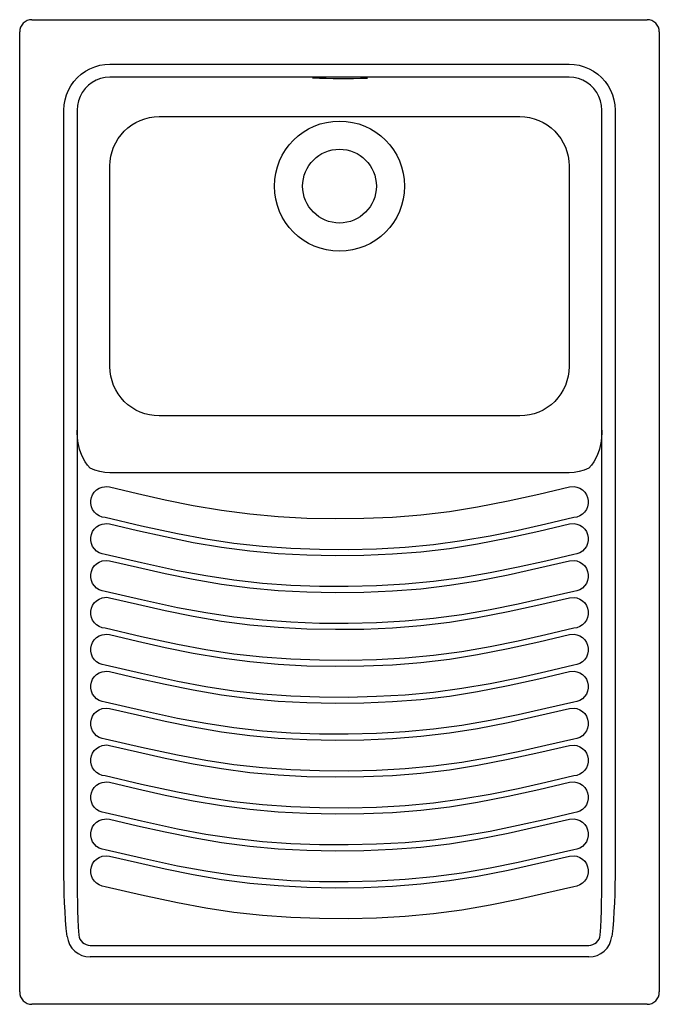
# Model space of a CAD drawing. Extents: x -0.195 to 0.195, y -0.6 to 0.
import ezdxf

# ---------------------------------------------------------------- set-up
doc = ezdxf.new("R2010")
doc.units = 0
doc.header["$MEASUREMENT"] = 0
doc.layers.add('BLOCKS', color=3, linetype='CONTINUOUS')

msp = doc.modelspace()

# ---------------------------------------------------------------- linework, layer by layer
at = {"layer": 'BLOCKS', "linetype": 'Continuous'}
for p, q in [((-0.1875, 0), (0.1875, 0)), ((-0.195, -0.5925), (-0.195, -0.0075)), ((0.195, -0.0075), (0.195, -0.5925)), ((-0.14, -0.0271), (0.14, -0.0271)), ((0.14, -0.0351), (-0.14, -0.0351)), ((-0.168, -0.52201), (-0.168, -0.05511)), ((-0.16, -0.05511), (-0.16, -0.52201)), ((0.16, -0.52201), (0.16, -0.05511)), ((0.168, -0.05511), (0.168, -0.52201)), ((0.14, -0.27611), (-0.14, -0.27611)), ((-0.152, -0.56407), (0.152, -0.56407)), ((0.152, -0.57115), (-0.152, -0.57115)), ((0.1875, -0.6), (-0.1875, -0.6))]:
    msp.add_line(p, q, dxfattribs=at)
at = {"layer": 'BLOCKS', "linetype": 'Continuous', "flags": 128}
for points in [[(-0.168, -0.05511), (-0.16782, -0.05197), (-0.1673, -0.04887), (-0.16643, -0.04586), (-0.16523, -0.04296), (-0.16371, -0.04021), (-0.16189, -0.03765), (-0.1598, -0.0353), (-0.15746, -0.03321), (-0.1549, -0.03139), (-0.15215, -0.02988), (-0.14925, -0.02867), (-0.14623, -0.0278), (-0.14314, -0.02728), (-0.14, -0.0271)], [(0.14, -0.0271), (0.14314, -0.02728), (0.14623, -0.0278), (0.14925, -0.02867), (0.15215, -0.02988), (0.1549, -0.03139), (0.15746, -0.03321), (0.1598, -0.0353), (0.16189, -0.03765), (0.16371, -0.04021), (0.16523, -0.04296), (0.16643, -0.04586), (0.1673, -0.04887), (0.16782, -0.05197), (0.168, -0.05511)], [(-0.14, -0.0351), (-0.14285, -0.03531), (-0.14563, -0.03591), (-0.14831, -0.03691), (-0.15081, -0.03828), (-0.1531, -0.03999), (-0.15511, -0.04201), (-0.15683, -0.04429), (-0.15819, -0.0468), (-0.15919, -0.04947), (-0.1598, -0.05226), (-0.16, -0.05511)], [(0.16, -0.05511), (0.1598, -0.05226), (0.15919, -0.04947), (0.15819, -0.0468), (0.15683, -0.04429), (0.15511, -0.04201), (0.1531, -0.03999), (0.15081, -0.03828), (0.14831, -0.03691), (0.14563, -0.03591), (0.14285, -0.03531), (0.14, -0.0351)], [(-0.152, -0.27338), (-0.1537, -0.2715), (-0.15516, -0.26941), (-0.15709, -0.26562), (-0.15848, -0.26161), (-0.15951, -0.25677), (-0.15997, -0.25186), (-0.16, -0.25016), (-0.16, -0.25013)], [(0.16, -0.25013), (0.16, -0.25016), (0.15997, -0.25186), (0.15951, -0.25677), (0.15848, -0.26161), (0.15709, -0.26562), (0.15516, -0.26941), (0.1537, -0.2715), (0.152, -0.27338)], [(-0.14, -0.27611), (-0.14309, -0.27593), (-0.14615, -0.27542), (-0.14913, -0.27456), (-0.152, -0.27338)], [(0.152, -0.27338), (0.14913, -0.27456), (0.14615, -0.27542), (0.14309, -0.27593), (0.14, -0.27611)], [(-0.14279, -0.3034), (-0.14468, -0.30306), (-0.14646, -0.30237), (-0.14807, -0.30134), (-0.14944, -0.30003), (-0.15051, -0.29848), (-0.15126, -0.29676), (-0.15165, -0.29492), (-0.15165, -0.29305), (-0.15128, -0.29121), (-0.15055, -0.28947), (-0.14949, -0.28792), (-0.14813, -0.28659), (-0.14653, -0.28556), (-0.14475, -0.28485)], [(-0.14475, -0.28485), (-0.1418, -0.28451), (-0.14015, -0.28474)], [(-0.14015, -0.28474), (-0.12321, -0.28872), (-0.10623, -0.29253), (-0.08917, -0.296), (-0.07201, -0.29895), (-0.05473, -0.30121), (-0.03736, -0.30276), (-0.01995, -0.30368), (-0.00253, -0.30401), (0.0149, -0.30383), (0.03231, -0.30309), (0.04968, -0.30173), (0.06699, -0.29967), (0.0842, -0.29692), (0.10293, -0.29324), (0.12157, -0.2891), (0.14015, -0.28474)], [(0.14015, -0.28474), (0.14312, -0.28454), (0.14475, -0.28485)], [(0.14475, -0.28485), (0.14653, -0.28556), (0.14813, -0.28659), (0.14949, -0.28792), (0.15055, -0.28947), (0.15128, -0.29121), (0.15165, -0.29305), (0.15165, -0.29492), (0.15126, -0.29676), (0.15051, -0.29848), (0.14944, -0.30003), (0.14807, -0.30134), (0.14646, -0.30237), (0.14468, -0.30306), (0.14279, -0.3034)], [(0.14279, -0.3034), (0.12586, -0.30738), (0.10888, -0.31119), (0.09182, -0.31466), (0.07466, -0.31764), (0.05739, -0.31995), (0.04003, -0.32157), (0.02263, -0.32255), (0.0052, -0.32296), (-0.01223, -0.32286), (-0.02964, -0.32223), (-0.04703, -0.321), (-0.06436, -0.31911), (-0.08159, -0.31651), (-0.09871, -0.31331), (-0.12079, -0.30854), (-0.14279, -0.3034)], [(-0.14279, -0.32589), (-0.14468, -0.32555), (-0.14646, -0.32486), (-0.14807, -0.32384), (-0.14944, -0.32252), (-0.15051, -0.32098), (-0.15126, -0.31925), (-0.15165, -0.31741), (-0.15165, -0.31554), (-0.15128, -0.3137), (-0.15055, -0.31197), (-0.14949, -0.31041), (-0.14813, -0.30909), (-0.14653, -0.30805), (-0.14475, -0.30734)], [(-0.14475, -0.30734), (-0.1418, -0.307), (-0.14015, -0.30724)], [(-0.14015, -0.30724), (-0.12321, -0.31122), (-0.10623, -0.31502), (-0.08917, -0.31849), (-0.07201, -0.32144), (-0.05473, -0.3237), (-0.03736, -0.32526), (-0.01995, -0.32617), (-0.00253, -0.32651), (0.0149, -0.32632), (0.03231, -0.32559), (0.04968, -0.32423), (0.06699, -0.32216), (0.0842, -0.31941), (0.10293, -0.31573), (0.12157, -0.3116), (0.14015, -0.30724)], [(0.14015, -0.30724), (0.14312, -0.30703), (0.14475, -0.30734)], [(0.14475, -0.30734), (0.14653, -0.30805), (0.14813, -0.30909), (0.14949, -0.31041), (0.15055, -0.31197), (0.15128, -0.3137), (0.15165, -0.31554), (0.15165, -0.31741), (0.15126, -0.31925), (0.15051, -0.32098), (0.14944, -0.32252), (0.14807, -0.32384), (0.14646, -0.32486), (0.14468, -0.32555), (0.14279, -0.32589)], [(-0.14279, -0.34838), (-0.14468, -0.34804), (-0.14646, -0.34735), (-0.14807, -0.34633), (-0.14944, -0.34502), (-0.15051, -0.34347), (-0.15126, -0.34174), (-0.15165, -0.33991), (-0.15165, -0.33803), (-0.15128, -0.33619), (-0.15055, -0.33446), (-0.14949, -0.3329), (-0.14813, -0.33158), (-0.14653, -0.33054), (-0.14475, -0.32984)], [(-0.14475, -0.32984), (-0.1418, -0.32949), (-0.14015, -0.32973)], [(0.14279, -0.32589), (0.12586, -0.32987), (0.10888, -0.33368), (0.09182, -0.33716), (0.07466, -0.34013), (0.05739, -0.34244), (0.04003, -0.34406), (0.02263, -0.34504), (0.0052, -0.34546), (-0.01223, -0.34536), (-0.02964, -0.34472), (-0.04703, -0.34349), (-0.06436, -0.3416), (-0.08159, -0.339), (-0.09871, -0.33581), (-0.12079, -0.33103), (-0.14279, -0.32589)], [(-0.14015, -0.32973), (-0.12321, -0.33371), (-0.10623, -0.33752), (-0.08917, -0.34098), (-0.07201, -0.34393), (-0.05473, -0.34619), (-0.03736, -0.34775), (-0.01995, -0.34866), (-0.00253, -0.349), (0.0149, -0.34882), (0.03231, -0.34808), (0.04968, -0.34672), (0.06699, -0.34466), (0.0842, -0.3419), (0.10293, -0.33822), (0.12157, -0.33409), (0.14015, -0.32973)], [(0.14015, -0.32973), (0.14312, -0.32952), (0.14475, -0.32984)], [(0.14475, -0.32984), (0.14653, -0.33054), (0.14813, -0.33158), (0.14949, -0.3329), (0.15055, -0.33446), (0.15128, -0.33619), (0.15165, -0.33803), (0.15165, -0.33991), (0.15126, -0.34174), (0.15051, -0.34347), (0.14944, -0.34502), (0.14807, -0.34633), (0.14646, -0.34735), (0.14468, -0.34804), (0.14279, -0.34838)], [(-0.14279, -0.37087), (-0.14468, -0.37054), (-0.14646, -0.36984), (-0.14807, -0.36882), (-0.14944, -0.36751), (-0.15051, -0.36596), (-0.15126, -0.36423), (-0.15165, -0.3624), (-0.15165, -0.36052), (-0.15128, -0.35868), (-0.15055, -0.35695), (-0.14949, -0.35539), (-0.14813, -0.35407), (-0.14653, -0.35304), (-0.14475, -0.35233)], [(-0.14475, -0.35233), (-0.1418, -0.35199), (-0.14015, -0.35222)], [(0.14279, -0.34838), (0.12586, -0.35236), (0.10888, -0.35617), (0.09182, -0.35965), (0.07466, -0.36262), (0.05739, -0.36493), (0.04003, -0.36655), (0.02263, -0.36754), (0.0052, -0.36795), (-0.01223, -0.36785), (-0.02964, -0.36721), (-0.04703, -0.36598), (-0.06436, -0.36409), (-0.08159, -0.3615), (-0.09871, -0.3583), (-0.12079, -0.35352), (-0.14279, -0.34838)], [(-0.14015, -0.35222), (-0.12321, -0.3562), (-0.10623, -0.36001), (-0.08917, -0.36348), (-0.07201, -0.36643), (-0.05473, -0.36869), (-0.03736, -0.37024), (-0.01995, -0.37115), (-0.00253, -0.37149), (0.0149, -0.37131), (0.03231, -0.37057), (0.04968, -0.36921), (0.06699, -0.36715), (0.0842, -0.36439), (0.10293, -0.36072), (0.12157, -0.35658), (0.14015, -0.35222)], [(0.14015, -0.35222), (0.14312, -0.35202), (0.14475, -0.35233)], [(0.14475, -0.35233), (0.14653, -0.35304), (0.14813, -0.35407), (0.14949, -0.35539), (0.15055, -0.35695), (0.15128, -0.35868), (0.15165, -0.36052), (0.15165, -0.3624), (0.15126, -0.36423), (0.15051, -0.36596), (0.14944, -0.36751), (0.14807, -0.36882), (0.14646, -0.36984), (0.14468, -0.37054), (0.14279, -0.37087)], [(0.14279, -0.37087), (0.12586, -0.37485), (0.10888, -0.37867), (0.09182, -0.38214), (0.07466, -0.38512), (0.05739, -0.38743), (0.04003, -0.38905), (0.02263, -0.39003), (0.0052, -0.39044), (-0.01223, -0.39034), (-0.02964, -0.38971), (-0.04703, -0.38847), (-0.06436, -0.38658), (-0.08159, -0.38399), (-0.09871, -0.38079), (-0.12079, -0.37602), (-0.14279, -0.37087)], [(-0.14279, -0.39337), (-0.14468, -0.39303), (-0.14646, -0.39234), (-0.14807, -0.39131), (-0.14944, -0.39), (-0.15051, -0.38845), (-0.15126, -0.38673), (-0.15165, -0.38489), (-0.15165, -0.38302), (-0.15128, -0.38118), (-0.15055, -0.37944), (-0.14949, -0.37789), (-0.14813, -0.37656), (-0.14653, -0.37553), (-0.14475, -0.37482)], [(-0.14475, -0.37482), (-0.1418, -0.37448), (-0.14015, -0.37471)], [(-0.14015, -0.37471), (-0.12321, -0.37869), (-0.10623, -0.3825), (-0.08917, -0.38597), (-0.07201, -0.38892), (-0.05473, -0.39118), (-0.03736, -0.39274), (-0.01995, -0.39365), (-0.00253, -0.39398), (0.0149, -0.3938), (0.03231, -0.39306), (0.04968, -0.3917), (0.06699, -0.38964), (0.0842, -0.38689), (0.10293, -0.38321), (0.12157, -0.37908), (0.14015, -0.37471)], [(0.14015, -0.37471), (0.14312, -0.37451), (0.14475, -0.37482)], [(0.14475, -0.37482), (0.14653, -0.37553), (0.14813, -0.37656), (0.14949, -0.37789), (0.15055, -0.37944), (0.15128, -0.38118), (0.15165, -0.38302), (0.15165, -0.38489), (0.15126, -0.38673), (0.15051, -0.38845), (0.14944, -0.39), (0.14807, -0.39131), (0.14646, -0.39234), (0.14468, -0.39303), (0.14279, -0.39337)], [(0.14279, -0.39337), (0.12586, -0.39735), (0.10888, -0.40116), (0.09182, -0.40464), (0.07466, -0.40761), (0.05739, -0.40992), (0.04003, -0.41154), (0.02263, -0.41252), (0.0052, -0.41294), (-0.01223, -0.41283), (-0.02964, -0.4122), (-0.04703, -0.41097), (-0.06436, -0.40908), (-0.08159, -0.40648), (-0.09871, -0.40328), (-0.12079, -0.39851), (-0.14279, -0.39337)], [(-0.14279, -0.41586), (-0.14468, -0.41552), (-0.14646, -0.41483), (-0.14807, -0.41381), (-0.14944, -0.4125), (-0.15051, -0.41095), (-0.15126, -0.40922), (-0.15165, -0.40738), (-0.15165, -0.40551), (-0.15128, -0.40367), (-0.15055, -0.40194), (-0.14949, -0.40038), (-0.14813, -0.39906), (-0.14653, -0.39802), (-0.14475, -0.39731)], [(-0.14475, -0.39731), (-0.1418, -0.39697), (-0.14015, -0.39721)], [(-0.14015, -0.39721), (-0.12321, -0.40119), (-0.10623, -0.405), (-0.08917, -0.40846), (-0.07201, -0.41141), (-0.05473, -0.41367), (-0.03736, -0.41523), (-0.01995, -0.41614), (-0.00253, -0.41648), (0.0149, -0.41629), (0.03231, -0.41556), (0.04968, -0.4142), (0.06699, -0.41214), (0.0842, -0.40938), (0.10293, -0.4057), (0.12157, -0.40157), (0.14015, -0.39721)], [(0.14015, -0.39721), (0.14312, -0.397), (0.14475, -0.39731)], [(0.14475, -0.39731), (0.14653, -0.39802), (0.14813, -0.39906), (0.14949, -0.40038), (0.15055, -0.40194), (0.15128, -0.40367), (0.15165, -0.40551), (0.15165, -0.40738), (0.15126, -0.40922), (0.15051, -0.41095), (0.14944, -0.4125), (0.14807, -0.41381), (0.14646, -0.41483), (0.14468, -0.41552), (0.14279, -0.41586)], [(-0.14279, -0.43835), (-0.14468, -0.43802), (-0.14646, -0.43732), (-0.14807, -0.4363), (-0.14944, -0.43499), (-0.15051, -0.43344), (-0.15126, -0.43171), (-0.15165, -0.42988), (-0.15165, -0.428), (-0.15128, -0.42616), (-0.15055, -0.42443), (-0.14949, -0.42287), (-0.14813, -0.42155), (-0.14653, -0.42052), (-0.14475, -0.41981)], [(-0.14475, -0.41981), (-0.1418, -0.41946), (-0.14015, -0.4197)], [(0.14279, -0.41586), (0.12586, -0.41984), (0.10888, -0.42365), (0.09182, -0.42713), (0.07466, -0.4301), (0.05739, -0.43241), (0.04003, -0.43403), (0.02263, -0.43502), (0.0052, -0.43543), (-0.01223, -0.43533), (-0.02964, -0.43469), (-0.04703, -0.43346), (-0.06436, -0.43157), (-0.08159, -0.42897), (-0.09871, -0.42578), (-0.12079, -0.421), (-0.14279, -0.41586)], [(-0.14015, -0.4197), (-0.12321, -0.42368), (-0.10623, -0.42749), (-0.08917, -0.43096), (-0.07201, -0.4339), (-0.05473, -0.43616), (-0.03736, -0.43772), (-0.01995, -0.43863), (-0.00253, -0.43897), (0.0149, -0.43879), (0.03231, -0.43805), (0.04968, -0.43669), (0.06699, -0.43463), (0.0842, -0.43187), (0.10293, -0.42819), (0.12157, -0.42406), (0.14015, -0.4197)], [(0.14015, -0.4197), (0.14312, -0.41949), (0.14475, -0.41981)], [(0.14475, -0.41981), (0.14653, -0.42052), (0.14813, -0.42155), (0.14949, -0.42287), (0.15055, -0.42443), (0.15128, -0.42616), (0.15165, -0.428), (0.15165, -0.42988), (0.15126, -0.43171), (0.15051, -0.43344), (0.14944, -0.43499), (0.14807, -0.4363), (0.14646, -0.43732), (0.14468, -0.43802), (0.14279, -0.43835)], [(-0.14279, -0.46085), (-0.14468, -0.46051), (-0.14646, -0.45981), (-0.14807, -0.45879), (-0.14944, -0.45748), (-0.15051, -0.45593), (-0.15126, -0.45421), (-0.15165, -0.45237), (-0.15165, -0.45049), (-0.15128, -0.44866), (-0.15055, -0.44692), (-0.14949, -0.44537), (-0.14813, -0.44404), (-0.14653, -0.44301), (-0.14475, -0.4423)], [(-0.14475, -0.4423), (-0.1418, -0.44196), (-0.14015, -0.44219)], [(0.14279, -0.43835), (0.12586, -0.44233), (0.10888, -0.44614), (0.09182, -0.44962), (0.07466, -0.45259), (0.05739, -0.4549), (0.04003, -0.45653), (0.02263, -0.45751), (0.0052, -0.45792), (-0.01223, -0.45782), (-0.02964, -0.45718), (-0.04703, -0.45595), (-0.06436, -0.45406), (-0.08159, -0.45147), (-0.09871, -0.44827), (-0.12079, -0.4435), (-0.14279, -0.43835)], [(-0.14015, -0.44219), (-0.12321, -0.44617), (-0.10623, -0.44998), (-0.08917, -0.45345), (-0.07201, -0.4564), (-0.05473, -0.45866), (-0.03736, -0.46021), (-0.01995, -0.46113), (-0.00253, -0.46146), (0.0149, -0.46128), (0.03231, -0.46054), (0.04968, -0.45918), (0.06699, -0.45712), (0.0842, -0.45437), (0.10293, -0.45069), (0.12157, -0.44655), (0.14015, -0.44219)], [(0.14015, -0.44219), (0.14312, -0.44199), (0.14475, -0.4423)], [(0.14475, -0.4423), (0.14653, -0.44301), (0.14813, -0.44404), (0.14949, -0.44537), (0.15055, -0.44692), (0.15128, -0.44866), (0.15165, -0.45049), (0.15165, -0.45237), (0.15126, -0.45421), (0.15051, -0.45593), (0.14944, -0.45748), (0.14807, -0.45879), (0.14646, -0.45981), (0.14468, -0.46051), (0.14279, -0.46085)], [(0.14279, -0.46085), (0.12586, -0.46483), (0.10888, -0.46864), (0.09183, -0.47211), (0.07466, -0.47509), (0.0574, -0.4774), (0.04003, -0.47902), (0.02264, -0.48), (0.0052, -0.48041), (-0.01222, -0.48031), (-0.02964, -0.47968), (-0.04702, -0.47845), (-0.06436, -0.47656), (-0.08158, -0.47396), (-0.09871, -0.47076), (-0.12079, -0.46599), (-0.14279, -0.46085)], [(-0.14279, -0.48334), (-0.14468, -0.483), (-0.14646, -0.48231), (-0.14807, -0.48129), (-0.14944, -0.47997), (-0.15051, -0.47842), (-0.15126, -0.4767), (-0.15165, -0.47486), (-0.15165, -0.47299), (-0.15128, -0.47115), (-0.15055, -0.46942), (-0.14949, -0.46786), (-0.14813, -0.46654), (-0.14653, -0.4655), (-0.14475, -0.46479)], [(-0.14475, -0.46479), (-0.1418, -0.46445), (-0.14015, -0.46468)], [(-0.14015, -0.46468), (-0.12321, -0.46867), (-0.10623, -0.47247), (-0.08917, -0.47594), (-0.07201, -0.47889), (-0.05473, -0.48115), (-0.03736, -0.48271), (-0.01995, -0.48362), (-0.00253, -0.48396), (0.0149, -0.48377), (0.03231, -0.48303), (0.04968, -0.48168), (0.06699, -0.47961), (0.0842, -0.47686), (0.10293, -0.47318), (0.12157, -0.46905), (0.14015, -0.46468)], [(0.14015, -0.46468), (0.14312, -0.46448), (0.14475, -0.46479)], [(0.14475, -0.46479), (0.14653, -0.4655), (0.14813, -0.46654), (0.14949, -0.46786), (0.15055, -0.46942), (0.15128, -0.47115), (0.15165, -0.47299), (0.15165, -0.47486), (0.15126, -0.4767), (0.15051, -0.47842), (0.14944, -0.47997), (0.14807, -0.48129), (0.14646, -0.48231), (0.14468, -0.483), (0.14279, -0.48334)], [(0.14279, -0.48334), (0.12586, -0.48732), (0.10888, -0.49113), (0.09182, -0.49461), (0.07466, -0.49758), (0.05739, -0.49989), (0.04003, -0.50151), (0.02263, -0.50249), (0.0052, -0.50291), (-0.01223, -0.50281), (-0.02964, -0.50217), (-0.04703, -0.50094), (-0.06436, -0.49905), (-0.08159, -0.49645), (-0.09871, -0.49326), (-0.12079, -0.48848), (-0.14279, -0.48334)], [(-0.14279, -0.50583), (-0.14468, -0.50549), (-0.14646, -0.5048), (-0.14807, -0.50378), (-0.14944, -0.50247), (-0.15051, -0.50092), (-0.15126, -0.49919), (-0.15165, -0.49735), (-0.15165, -0.49548), (-0.15128, -0.49364), (-0.15055, -0.49191), (-0.14949, -0.49035), (-0.14813, -0.48903), (-0.14653, -0.48799), (-0.14475, -0.48729)], [(-0.14475, -0.48729), (-0.1418, -0.48694), (-0.14015, -0.48718)], [(-0.14015, -0.48718), (-0.12321, -0.49116), (-0.10623, -0.49497), (-0.08917, -0.49843), (-0.07201, -0.50138), (-0.05473, -0.50364), (-0.03736, -0.5052), (-0.01995, -0.50611), (-0.00253, -0.50645), (0.0149, -0.50627), (0.03231, -0.50553), (0.04968, -0.50417), (0.06699, -0.50211), (0.0842, -0.49935), (0.10293, -0.49567), (0.12157, -0.49154), (0.14015, -0.48718)], [(0.14015, -0.48718), (0.14312, -0.48697), (0.14475, -0.48729)], [(0.14475, -0.48729), (0.14653, -0.48799), (0.14813, -0.48903), (0.14949, -0.49035), (0.15055, -0.49191), (0.15128, -0.49364), (0.15165, -0.49548), (0.15165, -0.49735), (0.15126, -0.49919), (0.15051, -0.50092), (0.14944, -0.50247), (0.14807, -0.50378), (0.14646, -0.5048), (0.14468, -0.50549), (0.14279, -0.50583)], [(-0.14279, -0.52832), (-0.14468, -0.52799), (-0.14646, -0.52729), (-0.14807, -0.52627), (-0.14944, -0.52496), (-0.15051, -0.52341), (-0.15126, -0.52168), (-0.15165, -0.51985), (-0.15165, -0.51797), (-0.15128, -0.51613), (-0.15055, -0.5144), (-0.14949, -0.51284), (-0.14813, -0.51152), (-0.14653, -0.51049), (-0.14475, -0.50978)], [(-0.14475, -0.50978), (-0.1418, -0.50944), (-0.14015, -0.50967)], [(0.14279, -0.50583), (0.12586, -0.50981), (0.10888, -0.51362), (0.09182, -0.5171), (0.07466, -0.52007), (0.05739, -0.52238), (0.04003, -0.524), (0.02263, -0.52499), (0.0052, -0.5254), (-0.01223, -0.5253), (-0.02964, -0.52466), (-0.04703, -0.52343), (-0.06436, -0.52154), (-0.08159, -0.51895), (-0.09871, -0.51575), (-0.12079, -0.51097), (-0.14279, -0.50583)], [(-0.14015, -0.50967), (-0.12321, -0.51365), (-0.10623, -0.51746), (-0.08917, -0.52093), (-0.07201, -0.52387), (-0.05473, -0.52614), (-0.03736, -0.52769), (-0.01995, -0.5286), (-0.00253, -0.52894), (0.0149, -0.52876), (0.03231, -0.52802), (0.04968, -0.52666), (0.06699, -0.5246), (0.0842, -0.52184), (0.10293, -0.51817), (0.12157, -0.51403), (0.14015, -0.50967)], [(0.14015, -0.50967), (0.14312, -0.50947), (0.14475, -0.50978)], [(0.14475, -0.50978), (0.14653, -0.51049), (0.14813, -0.51152), (0.14949, -0.51284), (0.15055, -0.5144), (0.15128, -0.51613), (0.15165, -0.51797), (0.15165, -0.51985), (0.15126, -0.52168), (0.15051, -0.52341), (0.14944, -0.52496), (0.14807, -0.52627), (0.14646, -0.52729), (0.14468, -0.52799), (0.14279, -0.52832)], [(-0.16606, -0.5586), (-0.16657, -0.55372), (-0.167, -0.54868), (-0.16736, -0.54351), (-0.16764, -0.53823), (-0.16784, -0.53287), (-0.16796, -0.52746), (-0.168, -0.52201)], [(-0.16, -0.52201), (-0.15998, -0.52734), (-0.15992, -0.53264), (-0.15982, -0.53788), (-0.15968, -0.54304), (-0.1595, -0.5481), (-0.15928, -0.55303), (-0.15903, -0.5578)], [(0.15903, -0.5578), (0.15928, -0.55303), (0.1595, -0.5481), (0.15968, -0.54304), (0.15982, -0.53788), (0.15992, -0.53264), (0.15998, -0.52734), (0.16, -0.52201)], [(0.168, -0.52201), (0.16796, -0.52746), (0.16784, -0.53287), (0.16764, -0.53823), (0.16736, -0.54351), (0.167, -0.54868), (0.16657, -0.55372), (0.16606, -0.5586)], [(0.14279, -0.52832), (0.12586, -0.5323), (0.10888, -0.53612), (0.09182, -0.53959), (0.07466, -0.54257), (0.05739, -0.54488), (0.04003, -0.5465), (0.02263, -0.54748), (0.0052, -0.54789), (-0.01223, -0.54779), (-0.02964, -0.54716), (-0.04703, -0.54592), (-0.06436, -0.54403), (-0.08159, -0.54144), (-0.09871, -0.53824), (-0.12079, -0.53347), (-0.14279, -0.52832)]]:
    msp.add_lwpolyline(points, dxfattribs=at)
at = {"layer": 'BLOCKS', "linetype": 'Continuous'}
msp.add_lwpolyline([(0.14, -0.08908), (0.14, -0.21143, -0.414214), (0.11, -0.24143), (-0.11, -0.24143, -0.414214), (-0.14, -0.21143), (-0.14, -0.08908, -0.414214), (-0.11, -0.05908), (0.11, -0.05908, -0.414214)], format="xyb", close=True, dxfattribs=at)
for radius in [0.03966, 0.0225]:
    msp.add_circle((0, -0.10142), radius, dxfattribs=at)
for centre, radius, start, end in [((-0.1875, -0.0075), 0.0075, 90, 180), ((0.1875, -0.0075), 0.0075, 0, 90), ((0.00134, 0.52783), 0.56363, 268.19123, 271.59064), ((-0.152, -0.557), 0.00707, 186.47588, 270), ((0.152, -0.557), 0.00707, 270, 353.52412), ((-0.152, -0.557), 0.01415, 186.47588, 270), ((0.152, -0.557), 0.01415, 270, 353.52412), ((-0.1875, -0.5925), 0.0075, 180, 270), ((0.1875, -0.5925), 0.0075, 270, 0)]:
    msp.add_arc(centre, radius, start, end, dxfattribs=at)

doc.saveas('drawing.dxf')
